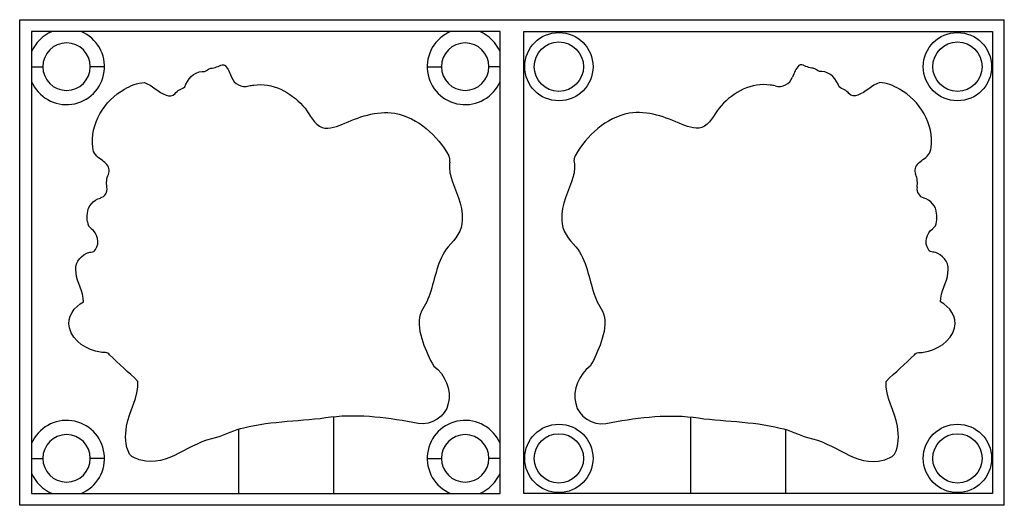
# Model space of a CAD drawing. Header units: millimetres. Extents: x 43 to 251, y 56 to 159.
import ezdxf

# ---------------------------------------------------------------- set-up
doc = ezdxf.new("R2010")
doc.units = ezdxf.units.MM

msp = doc.modelspace()

# ---------------------------------------------------------------- linework, layer by layer
at = {"color": 7, "linetype": 'Continuous', "lineweight": 25}
for p, q in [((43.26, 56.47), (43.26, 158.78)), ((43.26, 158.78), (250.75, 158.78)), ((250.75, 56.47), (250.75, 158.78)), ((144.51, 156.28), (45.76, 156.28)), ((45.76, 156.28), (45.76, 58.97)), ((144.51, 58.97), (144.51, 156.28)), ((149.51, 58.97), (149.51, 156.28)), ((149.51, 156.28), (248.25, 156.28)), ((248.25, 156.28), (248.25, 58.97)), ((45.76, 148.88), (48.14, 148.88)), ((61.14, 148.88), (58.14, 148.88)), ((129.14, 148.88), (132.14, 148.88)), ((144.51, 148.88), (142.14, 148.88)), ((109.38, 75.08), (109.38, 58.97)), ((184.63, 75.08), (184.63, 58.97)), ((89.38, 72.45), (89.38, 58.97)), ((204.63, 72.45), (204.63, 58.97)), ((45.76, 66.36), (48.14, 66.36)), ((61.14, 66.36), (58.14, 66.36)), ((129.14, 66.36), (132.14, 66.36)), ((144.51, 66.36), (142.14, 66.36)), ((45.76, 58.97), (144.51, 58.97)), ((248.25, 58.97), (149.51, 58.97)), ((250.75, 56.47), (43.26, 56.47))]:
    msp.add_line(p, q, dxfattribs=at)
for centre, radius in [((156.88, 148.88), 7.2), ((240.88, 148.88), 7.2), ((156.88, 148.88), 5.2), ((240.88, 148.88), 5.2), ((156.88, 66.36), 7.2), ((240.88, 66.36), 7.2), ((156.88, 66.36), 5.2), ((240.88, 66.36), 5.2)]:
    msp.add_circle(centre, radius, dxfattribs=at)
for centre, radius, start, end in [((53.14, 148.88), 8, 202.8653, 67.4877), ((53.14, 148.88), 8, 112.5123, 157.1347), ((137.14, 148.88), 8, 112.5123, 337.1347), ((137.14, 148.88), 8, 22.8653, 67.4877), ((53.14, 148.88), 5, 0, 180), ((137.14, 148.88), 5, 0, 180), ((53.14, 148.88), 5, 180, 0), ((137.14, 148.88), 5, 180, 0), ((90.73, 147.69), 3, 199.5356, 286.1266), ((203.28, 147.69), 3, 253.8734, 340.4644), ((131.94, 129.15), 2, 349.7105, 28.9358), ((162.07, 129.15), 2, 151.0642, 190.2895), ((60.12, 126.98), 2, 336.3836, 49.0334), ((233.89, 126.98), 2, 130.9666, 203.6164), ((59.68, 123.13), 2, 286.8141, 10.0359), ((234.34, 123.13), 2, 169.9641, 253.1859), ((59.51, 116.37), 2, 185.6936, 234.039), ((234.5, 116.37), 2, 305.961, 354.3064), ((53.14, 66.36), 8, 292.5123, 157.1347), ((137.14, 66.36), 8, 22.8653, 247.4877), ((53.14, 66.36), 5, 0, 180), ((137.14, 66.36), 5, 0, 180), ((53.14, 66.36), 5, 180, 0), ((137.14, 66.36), 5, 180, 0), ((53.14, 66.36), 8, 202.8653, 247.4877), ((137.14, 66.36), 8, 292.5123, 337.1347)]:
    msp.add_arc(centre, radius, start, end, dxfattribs=at)
for points in [[(78.06, 144.61), (78.57, 146.23), (79.93, 147.73), (81.7, 147.88)], [(81.7, 147.88), (82.42, 147.7), (82.88, 148.41), (83.53, 148.55)], [(83.53, 148.55), (84.41, 148.5), (85.14, 149.08), (85.96, 149.28)], [(85.96, 149.28), (86.17, 149.3), (86.37, 149.23), (86.56, 149.14)], [(86.56, 149.14), (87.18, 148.41), (87.59, 147.57), (87.9, 146.69)], [(207.45, 149.14), (206.83, 148.41), (206.42, 147.57), (206.11, 146.69)], [(208.05, 149.28), (207.84, 149.3), (207.64, 149.23), (207.45, 149.14)], [(210.48, 148.55), (209.6, 148.5), (208.88, 149.08), (208.05, 149.28)], [(212.31, 147.88), (211.6, 147.7), (211.13, 148.41), (210.48, 148.55)], [(215.95, 144.61), (215.44, 146.23), (214.08, 147.73), (212.31, 147.88)], [(65.34, 144.16), (66.64, 144.82), (68.03, 145.53), (69.53, 145.54)], [(69.53, 145.54), (71.22, 144.99), (72.44, 143.46), (74.15, 142.9)], [(92.58, 145.01), (96.51, 145.57), (100.36, 143.5), (102.93, 140.64)], [(201.43, 145.01), (197.5, 145.57), (193.65, 143.5), (191.09, 140.64)], [(224.49, 145.54), (222.79, 144.99), (221.57, 143.46), (219.86, 142.9)], [(228.68, 144.16), (227.37, 144.82), (225.98, 145.53), (224.49, 145.54)], [(58.66, 131.82), (58.06, 136.8), (61.06, 141.74), (65.34, 144.16)], [(74.15, 142.9), (74.78, 142.62), (75.56, 142.58), (76.01, 143.2)], [(76.01, 143.2), (76.44, 144), (77.43, 144.08), (78.06, 144.61)], [(91.56, 144.81), (91.9, 144.91), (92.24, 144.97), (92.58, 145.01)], [(202.45, 144.81), (202.12, 144.91), (201.78, 144.97), (201.43, 145.01)], [(218, 143.2), (217.57, 144), (216.58, 144.08), (215.95, 144.61)], [(219.86, 142.9), (219.24, 142.62), (218.45, 142.58), (218, 143.2)], [(235.35, 131.82), (235.95, 136.8), (232.95, 141.74), (228.68, 144.16)], [(102.93, 140.64), (104.23, 139.33), (104.82, 137.37), (106.42, 136.36)], [(111.15, 136.7), (114.63, 138.22), (118.42, 139.71), (122.29, 139.06)], [(122.29, 139.06), (127.24, 138.08), (131.29, 134.46), (133.69, 130.12)], [(171.72, 139.06), (166.78, 138.08), (162.72, 134.46), (160.32, 130.12)], [(182.87, 136.7), (179.38, 138.22), (175.59, 139.71), (171.72, 139.06)], [(191.09, 140.64), (189.78, 139.33), (189.2, 137.37), (187.59, 136.36)], [(106.42, 136.36), (107.89, 135.46), (109.68, 136.16), (111.15, 136.7)], [(187.59, 136.36), (186.13, 135.46), (184.33, 136.16), (182.87, 136.7)], [(60.43, 129.29), (59.5, 129.82), (58.77, 130.72), (58.66, 131.82)], [(233.58, 129.29), (234.51, 129.82), (235.24, 130.72), (235.35, 131.82)], [(61.43, 128.49), (61.11, 128.77), (60.76, 129.03), (60.43, 129.29)], [(133.91, 128.79), (133.73, 127.78), (133.83, 126.73), (134.11, 125.75)], [(160.1, 128.79), (160.29, 127.78), (160.18, 126.73), (159.9, 125.75)], [(232.58, 128.49), (232.91, 128.77), (233.26, 129.03), (233.58, 129.29)], [(61.65, 123.48), (61.49, 124.38), (61.58, 125.34), (61.95, 126.18)], [(134.11, 125.75), (134.95, 122.74), (136.71, 119.84), (136.51, 116.59)], [(159.9, 125.75), (159.06, 122.74), (157.31, 119.84), (157.51, 116.59)], [(232.37, 123.48), (232.53, 124.38), (232.43, 125.34), (232.06, 126.18)], [(57.55, 117.95), (57.59, 119.53), (58.8, 120.77), (60.26, 121.21)], [(236.46, 117.95), (236.43, 119.53), (235.21, 120.77), (233.76, 121.21)], [(57.52, 116.17), (57.46, 116.76), (57.47, 117.36), (57.55, 117.95)], [(136.51, 116.59), (136.54, 114.34), (135.04, 112.49), (133.57, 110.95)], [(157.51, 116.59), (157.47, 114.34), (158.97, 112.49), (160.45, 110.95)], [(236.49, 116.17), (236.55, 116.76), (236.54, 117.36), (236.46, 117.95)], [(59.22, 110.34), (60.23, 111.75), (59.68, 113.78), (58.33, 114.75)], [(234.79, 110.34), (233.78, 111.75), (234.34, 113.78), (235.68, 114.75)], [(57.3, 109.52), (57.89, 109.94), (58.87, 109.6), (59.22, 110.34)], [(133.57, 110.95), (131.22, 108.09), (130.86, 104.35), (129.67, 100.97)], [(160.45, 110.95), (162.79, 108.09), (163.15, 104.35), (164.34, 100.97)], [(236.72, 109.52), (236.13, 109.94), (235.14, 109.6), (234.79, 110.34)], [(55.14, 105.48), (54.79, 107.14), (55.77, 108.86), (57.3, 109.52)], [(238.87, 105.48), (239.22, 107.14), (238.24, 108.86), (236.72, 109.52)], [(56.72, 99.35), (56.69, 101.5), (55.35, 103.36), (55.14, 105.48)], [(237.3, 99.35), (237.33, 101.5), (238.66, 103.36), (238.87, 105.48)], [(129.67, 100.97), (129.26, 99.47), (128.36, 98.21), (127.69, 96.84)], [(164.34, 100.97), (164.75, 99.47), (165.65, 98.21), (166.32, 96.84)], [(53.76, 93.86), (53.16, 96.12), (54.79, 98.33), (56.72, 99.35)], [(240.25, 93.86), (240.85, 96.12), (239.23, 98.33), (237.3, 99.35)], [(127.69, 96.84), (127.14, 94.83), (127.56, 92.83), (128.2, 90.9)], [(166.32, 96.84), (166.87, 94.83), (166.45, 92.83), (165.81, 90.9)], [(60.3, 88.72), (57.46, 89.15), (54.52, 90.93), (53.76, 93.86)], [(233.71, 88.72), (236.55, 89.15), (239.5, 90.93), (240.25, 93.86)], [(128.2, 90.9), (128.86, 89.12), (129.53, 87.36), (130.54, 85.78)], [(165.81, 90.9), (165.15, 89.12), (164.48, 87.36), (163.48, 85.78)], [(62.22, 88.16), (61.83, 88.9), (60.96, 88.51), (60.3, 88.72)], [(68.15, 82.58), (66.26, 84.53), (64.11, 86.2), (62.22, 88.16)], [(225.86, 82.58), (227.75, 84.53), (229.91, 86.2), (231.79, 88.16)], [(231.79, 88.16), (232.18, 88.9), (233.05, 88.51), (233.71, 88.72)], [(130.54, 85.78), (132.91, 84.01), (134.3, 80.82), (133.56, 77.9)], [(163.48, 85.78), (161.1, 84.01), (159.72, 80.82), (160.45, 77.9)], [(65.77, 73.11), (66.27, 76.34), (68.42, 79.23), (68.15, 82.58)], [(228.24, 73.11), (227.74, 76.34), (225.6, 79.23), (225.86, 82.58)], [(133.56, 77.9), (133.02, 75.09), (129.99, 73.33), (127.26, 73.71)], [(160.45, 77.9), (160.99, 75.09), (164.02, 73.33), (166.75, 73.71)], [(108.85, 75.03), (102.74, 74.08), (96.52, 74.25), (90.5, 72.74)], [(127.26, 73.71), (121.19, 74.87), (115.03, 75.73), (108.85, 75.03)], [(166.75, 73.71), (172.83, 74.87), (178.99, 75.73), (185.16, 75.03)], [(185.16, 75.03), (191.27, 74.08), (197.5, 74.25), (203.51, 72.74)], [(66.38, 67.26), (65.52, 69.06), (65.44, 71.17), (65.77, 73.11)], [(90.5, 72.74), (88.49, 72.31), (86.65, 71.39), (84.72, 70.73)], [(203.51, 72.74), (205.52, 72.31), (207.36, 71.39), (209.29, 70.73)], [(227.64, 67.26), (228.5, 69.06), (228.58, 71.17), (228.24, 73.11)], [(84.72, 70.73), (81.85, 70.23), (79.36, 68.72), (76.8, 67.45)], [(209.29, 70.73), (212.16, 70.23), (214.65, 68.72), (217.21, 67.45)], [(68.78, 65.97), (67.94, 66.27), (66.92, 66.5), (66.38, 67.26)], [(76.8, 67.45), (74.39, 66.13), (71.53, 65.24), (68.78, 65.97)], [(217.21, 67.45), (219.63, 66.13), (222.49, 65.24), (225.23, 65.97)], [(225.23, 65.97), (226.07, 66.27), (227.09, 66.5), (227.64, 67.26)]]:
    msp.add_open_spline(points, degree=3, dxfattribs=at)

doc.saveas('drawing.dxf')
